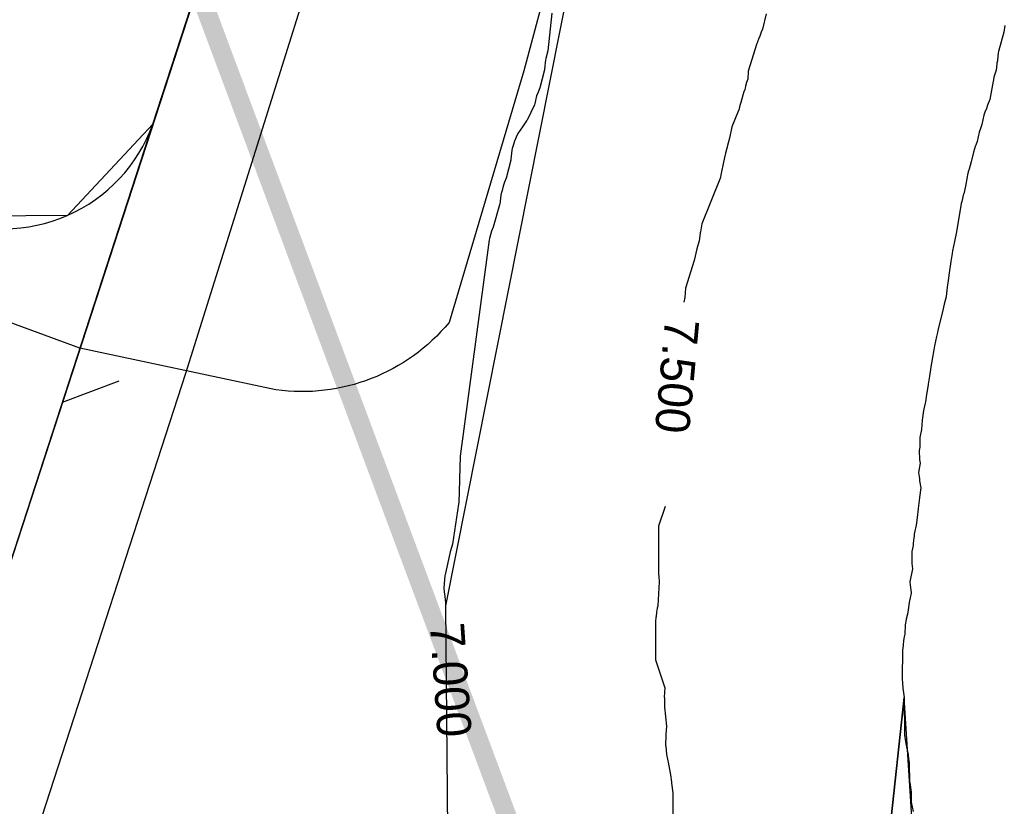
# Model space of a CAD drawing. Extents: x 158343 to 162498, y 431347 to 434500.
# Tile 79 of 248: x 159436 to 159487, y 433953 to 433995. Entities that reach past the tile are written whole.
import ezdxf

# ---------------------------------------------------------------- set-up
doc = ezdxf.new("R2010")
doc.units = 0
doc.header["$LTSCALE"] = 10
doc.header["$MEASUREMENT"] = 0
for name, color, linetype in [('000_arcering', 8, 'CONTINUOUS'), ('20_betonwerk', 252, 'CONTINUOUS'), ('bestaand 006m', 8, 'CONTINUOUS'), ('bestaand 007m', 8, 'CONTINUOUS'), ('bestaand 008m', 8, 'CONTINUOUS'), ('def. con-hoogtelijn (index)', 8, 'CONTINUOUS'), ('nieuw006m', 8, 'CONTINUOUS'), ('nieuw007m', 8, 'CONTINUOUS'), ('nieuw008m', 8, 'CONTINUOUS')]:
    doc.layers.add(name, color=color, linetype=linetype)
doc.layers.add('MEET', color=6, linetype='CONTINUOUS', plot=False)
doc.styles.add('Style-WORKING', font='WORKING.shx')

# ---------------------------------------------------------------- blocks, each defined once
blk = doc.blocks.new('bestaande hoogtelijnen')
at = {"layer": 'def. con-hoogtelijn (index)'}
for p, q in [((-213.949, -59.967), (-223.525, -90.428)), ((-213.949, -59.967), (-223.525, -90.428)), ((-204.25, -71.479), (-204.447, -73.46)), ((-204.25, -71.479), (-204.447, -73.46)), ((-204.25, -71.479), (-204.447, -73.46)), ((-192.97, -71.515), (-193.163, -72.322)), ((-192.97, -71.515), (-193.163, -72.322)), ((-193.222, -72.481), (-193.303, -72.682)), ((-193.222, -72.481), (-193.303, -72.682)), ((-193.163, -72.322), (-193.222, -72.481)), ((-193.163, -72.322), (-193.222, -72.481)), ((-180.459, -72.481), (-180.749, -73.481)), ((-180.459, -72.481), (-180.749, -73.481)), ((-180.459, -72.481), (-180.749, -73.481)), ((-180.411, -72.116), (-180.459, -72.481)), ((-180.411, -72.116), (-180.459, -72.481)), ((-180.411, -72.116), (-180.459, -72.481)), ((-193.428, -73.006), (-193.452, -73.07)), ((-193.428, -73.006), (-193.452, -73.07)), ((-193.416, -72.981), (-193.428, -73.006)), ((-193.416, -72.981), (-193.428, -73.006)), ((-193.361, -72.838), (-193.416, -72.981)), ((-193.361, -72.838), (-193.416, -72.981)), ((-193.303, -72.682), (-193.361, -72.838)), ((-193.303, -72.682), (-193.361, -72.838)), ((-204.447, -73.46), (-204.553, -73.85)), ((-204.447, -73.46), (-204.553, -73.85)), ((-204.447, -73.46), (-204.553, -73.85)), ((-193.452, -73.07), (-193.905, -74.523)), ((-193.452, -73.07), (-193.905, -74.523)), ((-180.758, -73.56), (-180.794, -73.938)), ((-180.758, -73.56), (-180.794, -73.938)), ((-180.758, -73.56), (-180.794, -73.938)), ((-180.749, -73.481), (-180.758, -73.56)), ((-180.749, -73.481), (-180.758, -73.56)), ((-180.749, -73.481), (-180.758, -73.56)), ((-204.569, -73.93), (-204.623, -74.415)), ((-204.569, -73.93), (-204.623, -74.415)), ((-204.569, -73.93), (-204.623, -74.415)), ((-204.553, -73.85), (-204.569, -73.93)), ((-204.553, -73.85), (-204.569, -73.93)), ((-204.553, -73.85), (-204.569, -73.93)), ((-180.798, -73.981), (-180.833, -74.102)), ((-180.798, -73.981), (-180.833, -74.102)), ((-180.798, -73.981), (-180.833, -74.102)), ((-180.794, -73.938), (-180.798, -73.981)), ((-180.794, -73.938), (-180.798, -73.981)), ((-180.794, -73.938), (-180.798, -73.981)), ((-204.63, -74.462), (-204.877, -75.4)), ((-204.63, -74.462), (-204.877, -75.4)), ((-204.63, -74.462), (-204.877, -75.4)), ((-204.628, -74.442), (-204.63, -74.462)), ((-204.628, -74.442), (-204.63, -74.462)), ((-204.628, -74.442), (-204.63, -74.462)), ((-204.623, -74.415), (-204.628, -74.442)), ((-204.623, -74.415), (-204.628, -74.442)), ((-204.623, -74.415), (-204.628, -74.442)), ((-193.905, -74.523), (-193.928, -74.942)), ((-193.905, -74.523), (-193.928, -74.942)), ((-180.871, -74.469), (-180.984, -74.848)), ((-180.871, -74.469), (-180.984, -74.848)), ((-180.871, -74.469), (-180.984, -74.848)), ((-180.837, -74.136), (-180.871, -74.469)), ((-180.837, -74.136), (-180.871, -74.469)), ((-180.837, -74.136), (-180.871, -74.469)), ((-180.833, -74.102), (-180.837, -74.136)), ((-180.833, -74.102), (-180.837, -74.136)), ((-180.833, -74.102), (-180.837, -74.136)), ((-193.928, -74.942), (-193.992, -75.125)), ((-193.928, -74.942), (-193.992, -75.125)), ((-181.021, -75.049), (-181.189, -76.011)), ((-181.021, -75.049), (-181.189, -76.011)), ((-181.021, -75.049), (-181.189, -76.011)), ((-181.01, -75.02), (-181.021, -75.049)), ((-181.01, -75.02), (-181.021, -75.049)), ((-181.01, -75.02), (-181.021, -75.049)), ((-181.003, -74.987), (-181.01, -75.02)), ((-181.003, -74.987), (-181.01, -75.02)), ((-181.003, -74.987), (-181.01, -75.02)), ((-181.002, -74.981), (-181.003, -74.987)), ((-181.002, -74.981), (-181.003, -74.987)), ((-181.002, -74.981), (-181.003, -74.987)), ((-181, -74.966), (-181.002, -74.981)), ((-181, -74.966), (-181.002, -74.981)), ((-181, -74.966), (-181.002, -74.981)), ((-180.984, -74.848), (-181, -74.966)), ((-180.984, -74.848), (-181, -74.966)), ((-180.984, -74.848), (-181, -74.966)), ((-204.968, -75.628), (-205.042, -75.829)), ((-204.968, -75.628), (-205.042, -75.829)), ((-204.968, -75.628), (-205.042, -75.829)), ((-204.877, -75.4), (-204.968, -75.628)), ((-204.877, -75.4), (-204.968, -75.628)), ((-204.877, -75.4), (-204.968, -75.628)), ((-194.134, -75.615), (-194.192, -75.79)), ((-194.134, -75.615), (-194.192, -75.79)), ((-194.092, -75.481), (-194.134, -75.615)), ((-194.092, -75.481), (-194.134, -75.615)), ((-194.069, -75.413), (-194.092, -75.481)), ((-194.069, -75.413), (-194.092, -75.481)), ((-194.06, -75.309), (-194.069, -75.413)), ((-194.06, -75.309), (-194.069, -75.413)), ((-193.992, -75.125), (-194.06, -75.309)), ((-193.992, -75.125), (-194.06, -75.309)), ((-205.097, -76.075), (-205.141, -76.22)), ((-205.097, -76.075), (-205.141, -76.22)), ((-205.097, -76.075), (-205.141, -76.22)), ((-205.042, -75.829), (-205.097, -76.075)), ((-205.042, -75.829), (-205.097, -76.075)), ((-205.042, -75.829), (-205.097, -76.075)), ((-194.25, -75.981), (-194.305, -76.177)), ((-194.25, -75.981), (-194.305, -76.177)), ((-194.192, -75.79), (-194.25, -75.981)), ((-194.192, -75.79), (-194.25, -75.981)), ((-181.189, -76.011), (-181.319, -76.322)), ((-181.189, -76.011), (-181.319, -76.322)), ((-181.189, -76.011), (-181.319, -76.322)), ((-205.163, -76.3), (-205.545, -77.103)), ((-205.163, -76.3), (-205.545, -77.103)), ((-205.163, -76.3), (-205.545, -77.103)), ((-205.141, -76.22), (-205.163, -76.3)), ((-205.141, -76.22), (-205.163, -76.3)), ((-205.141, -76.22), (-205.163, -76.3)), ((-194.419, -76.592), (-194.777, -77.45)), ((-194.419, -76.592), (-194.777, -77.45)), ((-194.409, -76.573), (-194.419, -76.592)), ((-194.409, -76.573), (-194.419, -76.592)), ((-194.386, -76.481), (-194.409, -76.573)), ((-194.386, -76.481), (-194.409, -76.573)), ((-194.343, -76.324), (-194.386, -76.481)), ((-194.343, -76.324), (-194.386, -76.481)), ((-194.305, -76.177), (-194.343, -76.324)), ((-194.305, -76.177), (-194.343, -76.324)), ((-181.378, -76.481), (-181.459, -76.682)), ((-181.378, -76.481), (-181.459, -76.682)), ((-181.378, -76.481), (-181.459, -76.682)), ((-181.319, -76.322), (-181.378, -76.481)), ((-181.319, -76.322), (-181.378, -76.481)), ((-181.319, -76.322), (-181.378, -76.481)), ((-205.569, -77.14), (-205.758, -77.406)), ((-205.569, -77.14), (-205.758, -77.406)), ((-205.569, -77.14), (-205.758, -77.406)), ((-205.545, -77.103), (-205.569, -77.14)), ((-205.545, -77.103), (-205.569, -77.14)), ((-205.545, -77.103), (-205.569, -77.14)), ((-181.517, -76.838), (-181.617, -77.338)), ((-181.517, -76.838), (-181.617, -77.338)), ((-181.517, -76.838), (-181.617, -77.338)), ((-181.459, -76.682), (-181.517, -76.838)), ((-181.459, -76.682), (-181.517, -76.838)), ((-181.459, -76.682), (-181.517, -76.838)), ((-205.789, -77.452), (-206.027, -77.807)), ((-205.789, -77.452), (-206.027, -77.807)), ((-205.789, -77.452), (-206.027, -77.807)), ((-205.758, -77.406), (-205.789, -77.452)), ((-205.758, -77.406), (-205.789, -77.452)), ((-205.758, -77.406), (-205.789, -77.452)), ((-194.777, -77.45), (-194.9, -78.042)), ((-194.777, -77.45), (-194.9, -78.042)), ((-181.696, -77.546), (-181.76, -77.729)), ((-181.696, -77.546), (-181.76, -77.729)), ((-181.696, -77.546), (-181.76, -77.729)), ((-181.672, -77.481), (-181.696, -77.546)), ((-181.672, -77.481), (-181.696, -77.546)), ((-181.672, -77.481), (-181.696, -77.546)), ((-181.617, -77.338), (-181.672, -77.481)), ((-181.617, -77.338), (-181.672, -77.481)), ((-181.617, -77.338), (-181.672, -77.481)), ((-206.212, -78.214), (-206.27, -78.433)), ((-206.212, -78.214), (-206.27, -78.433)), ((-206.212, -78.214), (-206.27, -78.433)), ((-206.126, -77.998), (-206.212, -78.214)), ((-206.126, -77.998), (-206.212, -78.214)), ((-206.126, -77.998), (-206.212, -78.214)), ((-206.027, -77.807), (-206.126, -77.998)), ((-206.027, -77.807), (-206.126, -77.998)), ((-206.027, -77.807), (-206.126, -77.998)), ((-194.9, -78.042), (-194.992, -78.44)), ((-194.9, -78.042), (-194.992, -78.44)), ((-181.871, -78.229), (-181.939, -78.413)), ((-181.871, -78.229), (-181.939, -78.413)), ((-181.871, -78.229), (-181.939, -78.413)), ((-181.76, -77.729), (-181.871, -78.229)), ((-181.76, -77.729), (-181.871, -78.229)), ((-181.76, -77.729), (-181.871, -78.229)), ((-206.34, -78.679), (-206.393, -79.149)), ((-206.34, -78.679), (-206.393, -79.149)), ((-206.34, -78.679), (-206.393, -79.149)), ((-206.322, -78.591), (-206.34, -78.679)), ((-206.322, -78.591), (-206.34, -78.679)), ((-206.322, -78.591), (-206.34, -78.679)), ((-206.27, -78.433), (-206.322, -78.591)), ((-206.27, -78.433), (-206.322, -78.591)), ((-206.27, -78.433), (-206.322, -78.591)), ((-194.995, -78.454), (-195.097, -78.846)), ((-194.995, -78.454), (-195.097, -78.846)), ((-194.992, -78.44), (-194.995, -78.454)), ((-194.992, -78.44), (-194.995, -78.454)), ((-182.004, -78.615), (-182.062, -78.79)), ((-182.004, -78.615), (-182.062, -78.79)), ((-182.004, -78.615), (-182.062, -78.79)), ((-181.962, -78.481), (-182.004, -78.615)), ((-181.962, -78.481), (-182.004, -78.615)), ((-181.962, -78.481), (-182.004, -78.615)), ((-181.939, -78.413), (-181.962, -78.481)), ((-181.939, -78.413), (-181.962, -78.481)), ((-181.939, -78.413), (-181.962, -78.481)), ((-206.403, -79.209), (-206.646, -80.151)), ((-206.403, -79.209), (-206.646, -80.151)), ((-206.403, -79.209), (-206.646, -80.151)), ((-206.399, -79.184), (-206.403, -79.209)), ((-206.399, -79.184), (-206.403, -79.209)), ((-206.399, -79.184), (-206.403, -79.209)), ((-206.393, -79.149), (-206.399, -79.184)), ((-206.393, -79.149), (-206.399, -79.184)), ((-206.393, -79.149), (-206.399, -79.184)), ((-195.133, -78.981), (-195.246, -79.481)), ((-195.133, -78.981), (-195.246, -79.481)), ((-195.122, -78.95), (-195.133, -78.981)), ((-195.122, -78.95), (-195.133, -78.981)), ((-195.097, -78.846), (-195.122, -78.95)), ((-195.097, -78.846), (-195.122, -78.95)), ((-182.062, -78.79), (-182.179, -79.29)), ((-182.062, -78.79), (-182.179, -79.29)), ((-182.062, -78.79), (-182.179, -79.29)), ((-195.246, -79.481), (-195.344, -79.981)), ((-195.246, -79.481), (-195.344, -79.981)), ((-182.292, -79.677), (-182.33, -79.824)), ((-182.292, -79.677), (-182.33, -79.824)), ((-182.292, -79.677), (-182.33, -79.824)), ((-182.238, -79.481), (-182.292, -79.677)), ((-182.238, -79.481), (-182.292, -79.677)), ((-182.238, -79.481), (-182.292, -79.677)), ((-182.179, -79.29), (-182.238, -79.481)), ((-182.179, -79.29), (-182.238, -79.481)), ((-182.179, -79.29), (-182.238, -79.481)), ((-206.646, -80.151), (-206.733, -80.369)), ((-206.646, -80.151), (-206.733, -80.369)), ((-206.646, -80.151), (-206.733, -80.369)), ((-195.368, -80.116), (-196.357, -82.553)), ((-195.368, -80.116), (-196.357, -82.553)), ((-195.344, -79.981), (-195.368, -80.116)), ((-195.344, -79.981), (-195.368, -80.116)), ((-182.397, -80.077), (-182.481, -80.573)), ((-182.397, -80.077), (-182.481, -80.573)), ((-182.397, -80.077), (-182.481, -80.573)), ((-182.374, -79.985), (-182.397, -80.077)), ((-182.374, -79.985), (-182.397, -80.077)), ((-182.374, -79.985), (-182.397, -80.077)), ((-182.331, -79.827), (-182.374, -79.985)), ((-182.331, -79.827), (-182.374, -79.985)), ((-182.331, -79.827), (-182.374, -79.985)), ((-182.33, -79.824), (-182.331, -79.827)), ((-182.33, -79.824), (-182.331, -79.827)), ((-182.33, -79.824), (-182.331, -79.827)), ((-206.863, -80.804), (-206.91, -80.962)), ((-206.863, -80.804), (-206.91, -80.962)), ((-206.863, -80.804), (-206.91, -80.962)), ((-206.808, -80.582), (-206.863, -80.804)), ((-206.808, -80.582), (-206.863, -80.804)), ((-206.808, -80.582), (-206.863, -80.804)), ((-206.733, -80.369), (-206.808, -80.582)), ((-206.733, -80.369), (-206.808, -80.582)), ((-206.733, -80.369), (-206.808, -80.582)), ((-182.481, -80.573), (-182.573, -80.971)), ((-182.481, -80.573), (-182.573, -80.971)), ((-182.481, -80.573), (-182.573, -80.971)), ((-206.928, -81.054), (-206.982, -81.516)), ((-206.928, -81.054), (-206.982, -81.516)), ((-206.928, -81.054), (-206.982, -81.516)), ((-206.91, -80.962), (-206.928, -81.054)), ((-206.91, -80.962), (-206.928, -81.054)), ((-206.91, -80.962), (-206.928, -81.054)), ((-182.577, -80.985), (-182.678, -81.377)), ((-182.577, -80.985), (-182.678, -81.377)), ((-182.577, -80.985), (-182.678, -81.377)), ((-182.573, -80.971), (-182.577, -80.985)), ((-182.573, -80.971), (-182.577, -80.985)), ((-182.573, -80.971), (-182.577, -80.985)), ((-206.989, -81.555), (-207.337, -82.74)), ((-206.989, -81.555), (-207.337, -82.74)), ((-206.989, -81.555), (-207.337, -82.74)), ((-206.982, -81.516), (-206.989, -81.555)), ((-206.982, -81.516), (-206.989, -81.555)), ((-206.982, -81.516), (-206.989, -81.555)), ((-182.703, -81.481), (-182.943, -82.981)), ((-182.703, -81.481), (-182.943, -82.981)), ((-182.703, -81.481), (-182.943, -82.981)), ((-182.678, -81.377), (-182.703, -81.481)), ((-182.678, -81.377), (-182.703, -81.481)), ((-182.678, -81.377), (-182.703, -81.481)), ((-207.337, -82.74), (-207.412, -82.941)), ((-207.337, -82.74), (-207.412, -82.941)), ((-207.337, -82.74), (-207.412, -82.941)), ((-196.357, -82.553), (-196.429, -82.981)), ((-196.357, -82.553), (-196.429, -82.981)), ((-207.542, -83.404), (-207.613, -83.925)), ((-207.542, -83.404), (-207.613, -83.925)), ((-207.542, -83.404), (-207.613, -83.925)), ((-207.529, -83.333), (-207.542, -83.404)), ((-207.529, -83.333), (-207.542, -83.404)), ((-207.529, -83.333), (-207.542, -83.404)), ((-207.412, -82.941), (-207.529, -83.333)), ((-207.412, -82.941), (-207.529, -83.333)), ((-207.412, -82.941), (-207.529, -83.333)), ((-196.435, -83.044), (-196.498, -83.445)), ((-196.435, -83.044), (-196.498, -83.445)), ((-196.429, -82.981), (-196.435, -83.039)), ((-196.429, -82.981), (-196.435, -83.039)), ((-196.435, -83.039), (-196.435, -83.044)), ((-196.435, -83.039), (-196.435, -83.044)), ((-182.943, -82.981), (-183.056, -83.481)), ((-182.943, -82.981), (-183.056, -83.481)), ((-182.943, -82.981), (-183.056, -83.481)), ((-207.613, -83.925), (-209.062, -94.777)), ((-207.613, -83.925), (-209.062, -94.777)), ((-207.613, -83.925), (-209.062, -94.777)), ((-196.606, -83.873), (-196.751, -84.481)), ((-196.606, -83.873), (-196.751, -84.481)), ((-196.498, -83.445), (-196.606, -83.873)), ((-196.498, -83.445), (-196.606, -83.873)), ((-183.056, -83.481), (-183.155, -83.981)), ((-183.056, -83.481), (-183.155, -83.981)), ((-183.056, -83.481), (-183.155, -83.981)), ((-183.179, -84.116), (-183.251, -84.544)), ((-183.179, -84.116), (-183.251, -84.544)), ((-183.179, -84.116), (-183.251, -84.544)), ((-183.155, -83.981), (-183.179, -84.116)), ((-183.155, -83.981), (-183.179, -84.116)), ((-183.155, -83.981), (-183.179, -84.116)), ((-196.756, -84.493), (-197.212, -85.949)), ((-196.756, -84.493), (-197.212, -85.949)), ((-196.751, -84.481), (-196.756, -84.493)), ((-196.751, -84.481), (-196.756, -84.493)), ((-183.251, -84.544), (-183.333, -85.14)), ((-183.251, -84.544), (-183.333, -85.14)), ((-183.251, -84.544), (-183.333, -85.14)), ((-183.333, -85.14), (-183.396, -85.541)), ((-183.333, -85.14), (-183.396, -85.541)), ((-183.333, -85.14), (-183.396, -85.541)), ((-197.212, -85.949), (-197.245, -86.425)), ((-197.212, -85.949), (-197.245, -86.425)), ((-183.443, -85.926), (-183.456, -86.024)), ((-183.443, -85.926), (-183.456, -86.024)), ((-183.443, -85.926), (-183.456, -86.024)), ((-183.436, -85.89), (-183.443, -85.926)), ((-183.436, -85.89), (-183.443, -85.926)), ((-183.436, -85.89), (-183.443, -85.926)), ((-183.396, -85.541), (-183.436, -85.89)), ((-183.396, -85.541), (-183.436, -85.89)), ((-183.396, -85.541), (-183.436, -85.89)), ((-197.245, -86.425), (-197.295, -86.675)), ((-197.245, -86.425), (-197.295, -86.675)), ((-183.5, -86.406), (-183.6, -86.789)), ((-183.5, -86.406), (-183.6, -86.789)), ((-183.5, -86.406), (-183.6, -86.789)), ((-183.458, -86.032), (-183.5, -86.406)), ((-183.458, -86.032), (-183.5, -86.406)), ((-183.458, -86.032), (-183.5, -86.406)), ((-183.456, -86.024), (-183.458, -86.032)), ((-183.456, -86.024), (-183.458, -86.032)), ((-183.456, -86.024), (-183.458, -86.032)), ((-183.6, -86.789), (-183.714, -87.259)), ((-183.6, -86.789), (-183.714, -87.259)), ((-183.6, -86.789), (-183.714, -87.259)), ((-183.714, -87.259), (-183.859, -87.867)), ((-183.714, -87.259), (-183.859, -87.867)), ((-183.714, -87.259), (-183.859, -87.867)), ((-183.859, -87.867), (-183.93, -88.167)), ((-183.859, -87.867), (-183.93, -88.167)), ((-183.859, -87.867), (-183.93, -88.167)), ((-184.005, -88.481), (-184.106, -88.981)), ((-184.005, -88.481), (-184.106, -88.981)), ((-184.005, -88.481), (-184.106, -88.981)), ((-183.956, -88.27), (-184.005, -88.481)), ((-183.956, -88.27), (-184.005, -88.481)), ((-183.956, -88.27), (-184.005, -88.481)), ((-183.93, -88.167), (-183.956, -88.27)), ((-183.93, -88.167), (-183.956, -88.27)), ((-183.93, -88.167), (-183.956, -88.27)), ((-184.106, -88.981), (-184.147, -89.18)), ((-184.106, -88.981), (-184.147, -89.18)), ((-184.106, -88.981), (-184.147, -89.18)), ((-184.147, -89.18), (-184.23, -89.68)), ((-184.147, -89.18), (-184.23, -89.68)), ((-184.147, -89.18), (-184.23, -89.68)), ((-184.309, -90.1), (-184.373, -90.573)), ((-184.309, -90.1), (-184.373, -90.573)), ((-184.309, -90.1), (-184.373, -90.573)), ((-184.289, -89.981), (-184.309, -90.1)), ((-184.289, -89.981), (-184.309, -90.1)), ((-184.289, -89.981), (-184.309, -90.1)), ((-184.254, -89.807), (-184.289, -89.981)), ((-184.254, -89.807), (-184.289, -89.981)), ((-184.254, -89.807), (-184.289, -89.981)), ((-184.23, -89.68), (-184.254, -89.807)), ((-184.23, -89.68), (-184.254, -89.807)), ((-184.23, -89.68), (-184.254, -89.807)), ((-223.525, -90.428), (-231.526, -115.112)), ((-223.525, -90.428), (-231.526, -115.112)), ((-184.373, -90.573), (-184.42, -90.882)), ((-184.373, -90.573), (-184.42, -90.882)), ((-184.373, -90.573), (-184.42, -90.882)), ((-184.444, -91.033), (-184.535, -91.533)), ((-184.444, -91.033), (-184.535, -91.533)), ((-184.444, -91.033), (-184.535, -91.533)), ((-184.436, -90.981), (-184.444, -91.033)), ((-184.436, -90.981), (-184.444, -91.033)), ((-184.436, -90.981), (-184.444, -91.033)), ((-184.424, -90.909), (-184.436, -90.981)), ((-184.424, -90.909), (-184.436, -90.981)), ((-184.424, -90.909), (-184.436, -90.981)), ((-184.42, -90.882), (-184.424, -90.909)), ((-184.42, -90.882), (-184.424, -90.909)), ((-184.42, -90.882), (-184.424, -90.909)), ((-184.535, -91.533), (-184.587, -91.927)), ((-184.535, -91.533), (-184.587, -91.927)), ((-184.535, -91.533), (-184.587, -91.927)), ((-184.597, -91.991), (-184.685, -92.383)), ((-184.597, -91.991), (-184.685, -92.383)), ((-184.597, -91.991), (-184.685, -92.383)), ((-184.587, -91.927), (-184.597, -91.991)), ((-184.587, -91.927), (-184.597, -91.991)), ((-184.587, -91.927), (-184.597, -91.991)), ((-184.685, -92.383), (-184.755, -92.883)), ((-184.685, -92.383), (-184.755, -92.883)), ((-184.685, -92.383), (-184.755, -92.883)), ((-184.755, -92.883), (-184.797, -93.383)), ((-184.755, -92.883), (-184.797, -93.383)), ((-184.755, -92.883), (-184.797, -93.383)), ((-184.797, -93.383), (-184.88, -93.8)), ((-184.797, -93.383), (-184.88, -93.8)), ((-184.797, -93.383), (-184.88, -93.8)), ((-184.88, -93.8), (-184.888, -94.3)), ((-184.88, -93.8), (-184.888, -94.3)), ((-184.88, -93.8), (-184.888, -94.3)), ((-209.062, -94.777), (-209.101, -95.998)), ((-209.062, -94.777), (-209.101, -95.998)), ((-209.062, -94.777), (-209.101, -95.998)), ((-184.888, -94.3), (-184.922, -94.481)), ((-184.888, -94.3), (-184.922, -94.481)), ((-184.888, -94.3), (-184.922, -94.481)), ((-184.922, -94.481), (-184.891, -94.981)), ((-184.922, -94.481), (-184.891, -94.981)), ((-184.922, -94.481), (-184.891, -94.981)), ((-184.87, -95.143), (-184.955, -95.643)), ((-184.87, -95.143), (-184.955, -95.643)), ((-184.87, -95.143), (-184.955, -95.643)), ((-184.891, -94.981), (-184.87, -95.143)), ((-184.891, -94.981), (-184.87, -95.143)), ((-184.891, -94.981), (-184.87, -95.143)), ((-184.955, -95.643), (-184.924, -95.85)), ((-184.955, -95.643), (-184.924, -95.85)), ((-184.955, -95.643), (-184.924, -95.85)), ((-209.103, -96.037), (-209.141, -97.22)), ((-209.103, -96.037), (-209.141, -97.22)), ((-209.103, -96.037), (-209.141, -97.22)), ((-209.101, -95.998), (-209.103, -96.037)), ((-209.101, -95.998), (-209.103, -96.037)), ((-209.101, -95.998), (-209.103, -96.037)), ((-184.924, -95.85), (-184.906, -95.981)), ((-184.924, -95.85), (-184.906, -95.981)), ((-184.924, -95.85), (-184.906, -95.981)), ((-184.906, -95.981), (-184.892, -96.08)), ((-184.906, -95.981), (-184.892, -96.08)), ((-184.906, -95.981), (-184.892, -96.08)), ((-184.892, -96.08), (-184.821, -96.453)), ((-184.892, -96.08), (-184.821, -96.453)), ((-184.892, -96.08), (-184.821, -96.453)), ((-184.821, -96.453), (-184.895, -96.953)), ((-184.821, -96.453), (-184.895, -96.953)), ((-184.821, -96.453), (-184.895, -96.953)), ((-209.148, -97.298), (-209.476, -99.406)), ((-209.148, -97.298), (-209.476, -99.406)), ((-209.148, -97.298), (-209.476, -99.406)), ((-209.141, -97.22), (-209.148, -97.298)), ((-209.141, -97.22), (-209.148, -97.298)), ((-209.141, -97.22), (-209.148, -97.298)), ((-184.89, -96.981), (-184.963, -97.534)), ((-184.89, -96.981), (-184.963, -97.534)), ((-184.89, -96.981), (-184.963, -97.534)), ((-184.895, -96.953), (-184.89, -96.981)), ((-184.895, -96.953), (-184.89, -96.981)), ((-184.895, -96.953), (-184.89, -96.981)), ((-198.285, -97.429), (-198.626, -98.472)), ((-198.285, -97.429), (-198.626, -98.472)), ((-184.966, -97.56), (-185.025, -98.008)), ((-184.966, -97.56), (-185.025, -98.008)), ((-184.966, -97.56), (-185.025, -98.008)), ((-184.963, -97.534), (-184.966, -97.56)), ((-184.963, -97.534), (-184.966, -97.56)), ((-184.963, -97.534), (-184.966, -97.56)), ((-185.082, -98.407), (-185.168, -98.805)), ((-185.082, -98.407), (-185.168, -98.805)), ((-185.082, -98.407), (-185.168, -98.805)), ((-185.026, -98.016), (-185.082, -98.407)), ((-185.026, -98.016), (-185.082, -98.407)), ((-185.026, -98.016), (-185.082, -98.407)), ((-185.025, -98.008), (-185.026, -98.016)), ((-185.025, -98.008), (-185.026, -98.016)), ((-185.025, -98.008), (-185.026, -98.016)), ((-198.626, -98.472), (-198.624, -98.972)), ((-198.626, -98.472), (-198.624, -98.972)), ((-185.176, -98.888), (-185.183, -98.985)), ((-185.176, -98.888), (-185.183, -98.985)), ((-185.176, -98.888), (-185.183, -98.985)), ((-185.168, -98.805), (-185.176, -98.888)), ((-185.168, -98.805), (-185.176, -98.888)), ((-185.168, -98.805), (-185.176, -98.888)), ((-209.476, -99.406), (-209.595, -99.821)), ((-209.476, -99.406), (-209.595, -99.821)), ((-209.476, -99.406), (-209.595, -99.821)), ((-198.626, -98.981), (-198.632, -100.974)), ((-198.626, -98.981), (-198.632, -100.974)), ((-198.624, -98.972), (-198.626, -98.981)), ((-198.624, -98.972), (-198.626, -98.981)), ((-185.229, -99.357), (-185.238, -99.481)), ((-185.229, -99.357), (-185.238, -99.481)), ((-185.229, -99.357), (-185.238, -99.481)), ((-185.202, -99.079), (-185.229, -99.357)), ((-185.202, -99.079), (-185.229, -99.357)), ((-185.202, -99.079), (-185.229, -99.357)), ((-185.183, -98.985), (-185.202, -99.079)), ((-185.183, -98.985), (-185.202, -99.079)), ((-185.183, -98.985), (-185.202, -99.079)), ((-209.612, -99.901), (-209.841, -100.933)), ((-209.612, -99.901), (-209.841, -100.933)), ((-209.612, -99.901), (-209.841, -100.933)), ((-209.595, -99.821), (-209.612, -99.901)), ((-209.595, -99.821), (-209.612, -99.901)), ((-209.595, -99.821), (-209.612, -99.901)), ((-185.238, -99.481), (-185.307, -99.8)), ((-185.238, -99.481), (-185.307, -99.8)), ((-185.238, -99.481), (-185.307, -99.8)), ((-185.307, -99.8), (-185.305, -100.3)), ((-185.307, -99.8), (-185.305, -100.3)), ((-185.307, -99.8), (-185.305, -100.3)), ((-185.305, -100.3), (-185.296, -100.423)), ((-185.305, -100.3), (-185.296, -100.423)), ((-185.305, -100.3), (-185.296, -100.423)), ((-185.296, -100.423), (-185.269, -100.704)), ((-185.296, -100.423), (-185.269, -100.704)), ((-185.296, -100.423), (-185.269, -100.704)), ((-209.841, -100.933), (-209.875, -101.082)), ((-209.841, -100.933), (-209.875, -101.082)), ((-209.841, -100.933), (-209.875, -101.082)), ((-198.632, -100.974), (-198.63, -100.981)), ((-198.632, -100.974), (-198.63, -100.981)), ((-198.63, -100.981), (-198.621, -101.104)), ((-198.63, -100.981), (-198.621, -101.104)), ((-185.269, -100.704), (-185.407, -101.385)), ((-185.269, -100.704), (-185.407, -101.385)), ((-185.269, -100.704), (-185.407, -101.385)), ((-209.91, -101.495), (-209.925, -101.712)), ((-209.91, -101.495), (-209.925, -101.712)), ((-209.91, -101.495), (-209.925, -101.712)), ((-209.89, -101.278), (-209.91, -101.495)), ((-209.89, -101.278), (-209.91, -101.495)), ((-209.89, -101.278), (-209.91, -101.495)), ((-209.875, -101.082), (-209.89, -101.278)), ((-209.875, -101.082), (-209.89, -101.278)), ((-209.875, -101.082), (-209.89, -101.278)), ((-198.594, -101.385), (-198.67, -102.653)), ((-198.594, -101.385), (-198.67, -102.653)), ((-198.621, -101.104), (-198.594, -101.385)), ((-198.621, -101.104), (-198.594, -101.385)), ((-185.407, -101.385), (-185.393, -101.563)), ((-185.407, -101.385), (-185.393, -101.563)), ((-185.407, -101.385), (-185.393, -101.563)), ((-209.925, -101.712), (-209.904, -101.923)), ((-209.925, -101.712), (-209.904, -101.923)), ((-209.925, -101.712), (-209.904, -101.923)), ((-209.904, -101.923), (-209.874, -102.161)), ((-209.904, -101.923), (-209.874, -102.161)), ((-209.904, -101.923), (-209.874, -102.161)), ((-185.34, -101.981), (-185.433, -102.481)), ((-185.34, -101.981), (-185.433, -102.481)), ((-185.34, -101.981), (-185.433, -102.481)), ((-185.393, -101.563), (-185.342, -101.95)), ((-185.393, -101.563), (-185.342, -101.95)), ((-185.393, -101.563), (-185.342, -101.95)), ((-185.342, -101.95), (-185.34, -101.981)), ((-185.342, -101.95), (-185.34, -101.981)), ((-185.342, -101.95), (-185.34, -101.981)), ((-209.874, -102.161), (-209.855, -102.343)), ((-209.874, -102.161), (-209.855, -102.343)), ((-209.874, -102.161), (-209.855, -102.343)), ((-209.855, -102.343), (-209.83, -102.48)), ((-209.855, -102.343), (-209.83, -102.48)), ((-209.855, -102.343), (-209.83, -102.48)), ((-209.83, -102.48), (-209.83, -102.65)), ((-209.83, -102.48), (-209.83, -102.65)), ((-209.83, -102.48), (-209.83, -102.65)), ((-185.433, -102.481), (-185.511, -102.981)), ((-185.433, -102.481), (-185.511, -102.981)), ((-185.433, -102.481), (-185.511, -102.981)), ((-198.732, -102.981), (-198.76, -103.219)), ((-198.732, -102.981), (-198.76, -103.219)), ((-198.697, -102.783), (-198.732, -102.981)), ((-198.697, -102.783), (-198.732, -102.981)), ((-198.67, -102.653), (-198.697, -102.783)), ((-198.67, -102.653), (-198.697, -102.783)), ((-185.518, -103.016), (-185.601, -103.363)), ((-185.518, -103.016), (-185.601, -103.363)), ((-185.518, -103.016), (-185.601, -103.363)), ((-185.511, -102.981), (-185.518, -103.016)), ((-185.511, -102.981), (-185.518, -103.016)), ((-185.511, -102.981), (-185.518, -103.016)), ((-198.764, -103.254), (-198.792, -103.489)), ((-198.764, -103.254), (-198.792, -103.489)), ((-198.792, -103.489), (-198.786, -105.479)), ((-198.792, -103.489), (-198.786, -105.479)), ((-198.762, -103.227), (-198.764, -103.254)), ((-198.762, -103.227), (-198.764, -103.254)), ((-198.76, -103.219), (-198.762, -103.227)), ((-198.76, -103.219), (-198.762, -103.227)), ((-185.602, -103.372), (-185.655, -103.662)), ((-185.602, -103.372), (-185.655, -103.662)), ((-185.602, -103.372), (-185.655, -103.662)), ((-185.601, -103.363), (-185.602, -103.372)), ((-185.601, -103.363), (-185.602, -103.372)), ((-185.601, -103.363), (-185.602, -103.372)), ((-185.655, -103.662), (-185.671, -104.153)), ((-185.655, -103.662), (-185.671, -104.153)), ((-185.655, -103.662), (-185.671, -104.153)), ((-185.733, -104.481), (-185.762, -104.719)), ((-185.733, -104.481), (-185.762, -104.719)), ((-185.733, -104.481), (-185.762, -104.719)), ((-185.698, -104.283), (-185.733, -104.481)), ((-185.698, -104.283), (-185.733, -104.481)), ((-185.698, -104.283), (-185.733, -104.481)), ((-185.671, -104.153), (-185.698, -104.283)), ((-185.671, -104.153), (-185.698, -104.283)), ((-185.671, -104.153), (-185.698, -104.283)), ((-185.792, -104.981), (-185.795, -105.481)), ((-185.792, -104.981), (-185.795, -105.481)), ((-185.792, -104.981), (-185.795, -105.481)), ((-185.764, -104.746), (-185.792, -104.981)), ((-185.764, -104.746), (-185.792, -104.981)), ((-185.764, -104.746), (-185.792, -104.981)), ((-185.762, -104.719), (-185.764, -104.746)), ((-185.762, -104.719), (-185.764, -104.746)), ((-185.762, -104.719), (-185.764, -104.746)), ((-198.786, -105.479), (-198.784, -105.489)), ((-198.786, -105.479), (-198.784, -105.489)), ((-198.784, -105.489), (-198.303, -106.963)), ((-198.784, -105.489), (-198.303, -106.963)), ((-185.795, -105.481), (-185.818, -105.981)), ((-185.795, -105.481), (-185.818, -105.981)), ((-185.795, -105.481), (-185.818, -105.981)), ((-185.818, -105.981), (-185.81, -106.481)), ((-185.818, -105.981), (-185.81, -106.481)), ((-185.818, -105.981), (-185.81, -106.481)), ((-185.81, -106.481), (-185.772, -106.981)), ((-185.81, -106.481), (-185.772, -106.981)), ((-185.81, -106.481), (-185.772, -106.981)), ((-198.303, -106.963), (-198.326, -107.463)), ((-198.303, -106.963), (-198.326, -107.463)), ((-185.772, -106.981), (-185.708, -107.481)), ((-185.772, -106.981), (-185.708, -107.481)), ((-185.772, -106.981), (-185.708, -107.481)), ((-198.326, -107.463), (-198.317, -107.481)), ((-198.326, -107.463), (-198.317, -107.481)), ((-198.317, -107.481), (-198.308, -107.981)), ((-198.317, -107.481), (-198.308, -107.981)), ((-185.708, -107.481), (-185.695, -109.484)), ((-185.708, -107.481), (-185.695, -109.484)), ((-185.708, -107.481), (-185.695, -109.484)), ((-198.308, -107.981), (-198.271, -108.481)), ((-198.308, -107.981), (-198.271, -108.481)), ((-198.271, -108.481), (-198.271, -108.491)), ((-198.271, -108.481), (-198.271, -108.491)), ((-198.271, -108.491), (-198.207, -108.991)), ((-198.271, -108.491), (-198.207, -108.991)), ((-198.207, -108.991), (-198.247, -109.432)), ((-198.207, -108.991), (-198.247, -109.432)), ((-198.248, -109.481), (-198.254, -109.981)), ((-198.248, -109.481), (-198.254, -109.981)), ((-198.247, -109.432), (-198.248, -109.481)), ((-198.247, -109.432), (-198.248, -109.481)), ((-185.695, -109.484), (-185.605, -109.984)), ((-185.695, -109.484), (-185.605, -109.984)), ((-185.695, -109.484), (-185.605, -109.984)), ((-198.254, -109.981), (-198.251, -110.036)), ((-198.254, -109.981), (-198.251, -110.036)), ((-198.251, -110.036), (-198.202, -110.476)), ((-198.251, -110.036), (-198.202, -110.476)), ((-185.605, -109.984), (-185.586, -110.08)), ((-185.605, -109.984), (-185.586, -110.08)), ((-185.605, -109.984), (-185.586, -110.08)), ((-185.586, -110.08), (-185.5, -110.473)), ((-185.586, -110.08), (-185.5, -110.473)), ((-185.586, -110.08), (-185.5, -110.473)), ((-198.202, -110.476), (-198.113, -110.976)), ((-198.202, -110.476), (-198.113, -110.976)), ((-185.5, -110.473), (-185.498, -110.484)), ((-185.5, -110.473), (-185.498, -110.484)), ((-185.5, -110.473), (-185.498, -110.484)), ((-185.498, -110.484), (-185.497, -110.492)), ((-185.498, -110.484), (-185.497, -110.492)), ((-185.498, -110.484), (-185.497, -110.492)), ((-185.497, -110.492), (-185.489, -110.551)), ((-185.497, -110.492), (-185.489, -110.551)), ((-185.497, -110.492), (-185.489, -110.551)), ((-185.489, -110.551), (-185.446, -110.94)), ((-185.489, -110.551), (-185.446, -110.94)), ((-185.489, -110.551), (-185.446, -110.94)), ((-198.113, -110.976), (-198.113, -110.981)), ((-198.113, -110.976), (-198.113, -110.981)), ((-198.113, -110.981), (-198.093, -111.078)), ((-198.113, -110.981), (-198.093, -111.078)), ((-198.093, -111.078), (-197.997, -111.548)), ((-198.093, -111.078), (-197.997, -111.548)), ((-185.446, -110.94), (-185.419, -111.909)), ((-185.446, -110.94), (-185.419, -111.909)), ((-185.446, -110.94), (-185.419, -111.909)), ((-197.997, -111.548), (-197.953, -111.938)), ((-197.997, -111.548), (-197.953, -111.938)), ((-197.953, -111.938), (-197.948, -111.981)), ((-197.953, -111.938), (-197.948, -111.981)), ((-197.948, -111.981), (-197.949, -111.987)), ((-197.948, -111.981), (-197.949, -111.987)), ((-197.949, -111.987), (-197.877, -112.487)), ((-197.949, -111.987), (-197.877, -112.487)), ((-185.419, -111.909), (-185.414, -111.952)), ((-185.419, -111.909), (-185.414, -111.952)), ((-185.419, -111.909), (-185.414, -111.952)), ((-185.414, -111.952), (-185.342, -112.452)), ((-185.414, -111.952), (-185.342, -112.452)), ((-185.414, -111.952), (-185.342, -112.452)), ((-197.877, -112.487), (-197.875, -114.477)), ((-197.877, -112.487), (-197.875, -114.477)), ((-185.342, -112.452), (-185.335, -112.981)), ((-185.342, -112.452), (-185.335, -112.981)), ((-185.342, -112.452), (-185.335, -112.981)), ((-185.335, -112.981), (-185.238, -113.481)), ((-185.335, -112.981), (-185.238, -113.481)), ((-185.335, -112.981), (-185.238, -113.481))]:
    blk.add_line(p, q, dxfattribs=at)
at = {"layer": 'def. con-hoogtelijn (index)', "style": 'Style-WORKING'}
for s, rotation, p in [('7.500', 264.7391, (-198.274, -87.489)), ('7.500', 264.7391, (-198.274, -87.489)), ('7.000', 273.9967, (-210.665, -103.611)), ('7.000', 273.9967, (-210.665, -103.611)), ('7.000', 273.9967, (-210.665, -103.611))]:
    blk.add_text(s, height=1.8, rotation=rotation, dxfattribs=at).set_placement(p)

msp = doc.modelspace()

# ---------------------------------------------------------------- linework, layer by layer
at = {"layer": '20_betonwerk'}
msp.add_lwpolyline([(159437.805, 433974.49), (159440.803, 433975.608)], dxfattribs=at)
at = {"layer": 'bestaand 006m'}
for points in [[(159440.457, 433886.158, 0.217279), (159446.094, 433895.921), (159443.806, 433907.215, 0.193492), (159437.169, 433918.278), (159430.761, 433923.303, -0.235338), (159425.66, 433933.459, -0.079248), (159432.046, 433956.799), (159433.74, 433962.004), (159442.566, 433989.111), (159438.068, 433984.319), (159431.495, 433984.258), (159292.264, 434035.481), (159242.656, 433900.639), (159247.366, 433809.27, -0.222038)], [(159453.086, 434021.422), (159432.046, 433956.799, 0.079248), (159425.66, 433933.459, 0.223853), (159430.323, 433923.646), (159437.625, 433917.921, -0.184819), (159443.806, 433907.215), (159446.094, 433895.921, -0.217279), (159440.457, 433886.158), (159428.033, 433877.46), (159399.676, 433858.508), (159393.592, 433853.471, 0.193494), (159390.992, 433845.825), (159391.438, 433841.788, -0.16125), (159390.218, 433832.976), (159384.445, 433827.202), (159376.39, 433813.28, -0.167139), (159346.363, 433788.976), (159315.892, 433771.384), (159292.487, 433757.871), (159267.663, 433743.539), (159248.536, 433732.496), (159235.465, 433728.879)]]:
    msp.add_lwpolyline(points, format="xyb", dxfattribs=at)
at = {"layer": 'bestaand 007m'}
msp.add_lwpolyline([(159471.935, 433889.042), (159473.699, 433898.084), (159473.879, 433905.275), (159468.365, 433923.019), (159463.957, 433932.462), (159458.185, 433940.117), (159457.975, 433963.781), (159467.841, 434013.399)], dxfattribs=at)
at = {"layer": 'bestaand 008m'}
msp.add_lwpolyline([(159488.009, 433922.647), (159484.833, 433935.471), (159482.832, 433947.45), (159482.096, 433958.95), (159479.844, 433938.017, -0.492134), (159455.032, 433927.604), (159428.43, 433937.391, 0.421738), (159416.799, 433931.834), (159397.453, 433874.778, -0.353156), (159371.418, 433857.15), (159265.429, 433894.625, 0.534081), (159253.441, 433885.677), (159257.353, 433809.785, -0.214466), (159239.512, 433763.924), (159128.745, 433671.549, 0.058368)], format="xyb", dxfattribs=at)
msp.add_lwpolyline([(159488.009, 433922.647), (159484.833, 433935.471), (159482.832, 433947.45), (159482.096, 433958.95)], dxfattribs=at)
at = {"layer": 'MEET', "const_width": 1}
msp.add_lwpolyline([(159217.958, 434088.846), (159435.98, 434020.252), (159504.62, 433836.46), (159784.943, 433953.55), (159866.414, 433734.327), (159822.396, 433519.026), (159655.904, 433512.456), (159222.147, 433324.124), (159221.051, 433289.085), (159066.142, 433159.952), (158988.578, 433123.001), (158887.875, 433065.241), (158810.463, 433043.05), (158594.735, 433280.892), (158643.686, 433366.243), (158736.008, 433394.891), (158840.951, 433432.099), (158907.599, 433472.413), (158902.406, 433599.513), (159112.888, 433678.639), (159214.784, 433765.28), (159227.573, 433847.097)], close=True, dxfattribs=at)
at = {"layer": 'nieuw006m'}
msp.add_lwpolyline([(159161.706, 433717.115), (159167.573, 433710.747), (159231.451, 433770.052, 0.222056), (159247.366, 433809.27), (159242.656, 433900.639), (159292.264, 434035.481), (159431.495, 433984.258, 0.427413), (159442.566, 433989.111), (159451.954, 434017.944)], format="xyb", dxfattribs=at)
at = {"layer": 'nieuw007m', "flags": 128}
msp.add_lwpolyline([(159467.841, 434013.399), (159462.089, 433991.93), (159458.157, 433978.692, -0.259588), (159449.04, 433975.138), (159438.732, 433977.334), (159294.636, 434030.346), (159246.693, 433900.027), (159251.361, 433809.476, -0.222056), (159234.173, 433767.12), (159124.591, 433670.365), (159117.415, 433675.032)], format="xyb", dxfattribs=at)
at = {"layer": 'nieuw007m'}
msp.add_lwpolyline([(159471.935, 433889.042), (159473.699, 433898.084), (159473.879, 433905.275), (159468.365, 433923.019), (159463.957, 433932.462), (159458.185, 433940.117), (159457.975, 433963.781), (159467.841, 434013.399), (159462.089, 433991.93), (159458.157, 433978.692, -0.259588), (159449.04, 433975.138), (159438.732, 433977.334), (159294.636, 434030.346), (159246.693, 433900.027), (159251.361, 433809.476, -0.222056)], format="xyb", dxfattribs=at)
at = {"layer": 'nieuw008m', "flags": 128}
msp.add_lwpolyline([(159128.79, 433671.586), (159239.512, 433763.924, 0.214466), (159257.353, 433809.785), (159253.441, 433885.677, -0.534081), (159265.429, 433894.625), (159371.418, 433857.15, 0.353156), (159397.453, 433874.778), (159416.799, 433931.834, -0.421738), (159428.43, 433937.391), (159455.032, 433927.604, 0.492134), (159479.844, 433938.017), (159482.096, 433958.95)], format="xyb", dxfattribs=at)

# ---------------------------------------------------------------- block references
at = {"layer": '000_arcering'}
msp.add_blockref('bestaande hoogtelijnen', (159667.804, 434066.432), dxfattribs=at)

doc.saveas('drawing.dxf')
